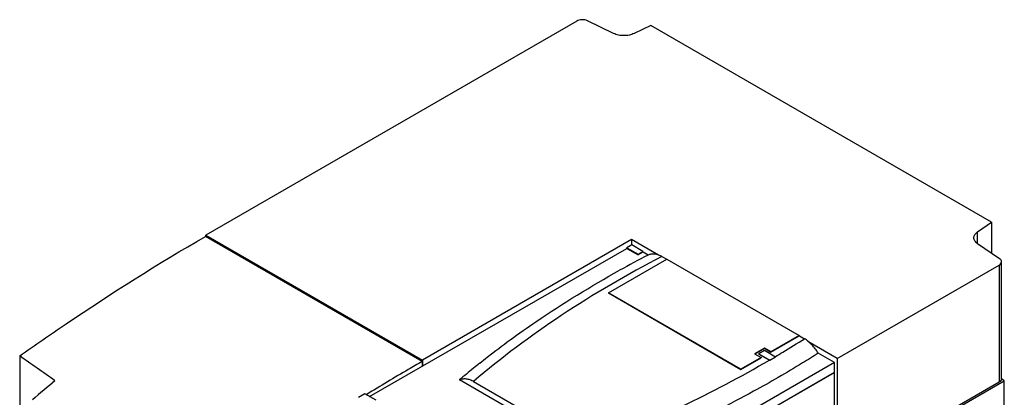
# Model space of a CAD drawing. Header units: millimetres. Extents: x 38 to 296, y 91 to 375.
# Tile 7 of 7: x 44 to 291, y 281 to 375. Entities that reach past the tile are written whole.
import ezdxf

# ---------------------------------------------------------------- set-up
doc = ezdxf.new("R2010")
doc.units = ezdxf.units.MM
doc.header["$LTSCALE"] = 30.332537
doc.layers.get('0').update_dxf_attribs({"linetype": 'CONTINUOUS'})

msp = doc.modelspace()

# ---------------------------------------------------------------- linework, layer by layer
at = {"color": 7, "linetype": 'Continuous'}
for p, q in [((183.6, 374.98), (90.5, 321.23)), ((192.88, 371.86), (186.3, 375.05)), ((202.22, 373.89), (198.02, 371.86)), ((287.78, 324.49), (202.22, 373.89)), ((284.26, 322.07), (287.78, 324.49)), ((287.78, 324.49), (287.78, 316.68)), ((284.26, 319.1), (284.26, 322.07)), ((144.8, 289.55), (90.43, 320.94)), ((90.5, 320.9), (90.5, 321.23)), ((90.5, 321.23), (144.87, 289.83)), ((197.34, 320.13), (144.87, 289.83)), ((197.34, 320.13), (197.34, 318.74)), ((204.15, 316.2), (197.34, 320.13)), ((289.78, 315.3), (284.26, 319.1)), ((131.58, 280.77), (196.21, 317.93)), ((197.41, 318.78), (196.21, 318.09)), ((196.21, 317.93), (196.21, 318.09)), ((196.21, 318.09), (199.04, 316.45)), ((196.21, 317.93), (199.04, 316.3)), ((200.24, 317.15), (197.41, 318.78)), ((199.04, 316.45), (200.24, 317.15)), ((200.24, 316.99), (199.04, 316.3)), ((199.04, 316.45), (199.04, 316.3)), ((200.24, 316.99), (200.24, 317.15)), ((201.54, 316.26), (200.25, 317.01)), ((191.61, 306.78), (206.25, 315.23)), ((201.54, 316.26), (201.6, 316.29)), ((205.01, 315.89), (206.21, 315.2)), ((206.25, 315.23), (239.48, 296.04)), ((290.25, 285.17), (290.25, 314.56)), ((249.03, 290.28), (289.66, 313.74)), ((289.66, 313.74), (289.66, 284.35)), ((191.61, 306.78), (191.61, 306.73)), ((224.85, 287.59), (191.61, 306.78)), ((191.61, 306.73), (224.85, 287.55)), ((239.48, 296.04), (232.38, 291.94)), ((232.38, 291.88), (239.48, 295.96)), ((239.48, 296.04), (239.48, 295.96)), ((239.5, 295.98), (240.77, 295.25)), ((249.03, 290.28), (241.64, 294.55)), ((230.72, 292.9), (228.24, 291.47)), ((228.29, 291.44), (230.72, 292.84)), ((230.72, 292.28), (229.3, 291.47)), ((230.72, 292.9), (230.72, 292.84)), ((232.38, 291.94), (230.72, 292.9)), ((230.72, 292.84), (232.38, 291.88)), ((233.54, 290.65), (230.72, 292.28)), ((232.38, 291.88), (232.38, 291.94)), ((43.76, 290.92), (43.76, 256.44)), ((144.8, 289.55), (144.8, 288.37)), ((144.87, 289.83), (144.87, 288.41)), ((248.35, 289.24), (179.76, 249.8)), ((229.9, 290.51), (224.85, 287.59)), ((224.85, 287.55), (229.9, 290.45)), ((228.24, 291.47), (229.9, 290.51)), ((229.3, 291.41), (229.3, 291.47)), ((229.3, 291.47), (232.13, 289.83)), ((229.3, 291.41), (231.97, 289.87)), ((229.9, 290.51), (229.9, 290.45)), ((233.54, 290.65), (232.13, 289.83)), ((233.54, 290.59), (232.13, 289.77)), ((232.13, 289.83), (232.13, 289.77)), ((233.42, 290.72), (233.48, 290.76)), ((233.42, 290.72), (233.45, 290.74)), ((233.45, 290.74), (233.48, 290.76)), ((233.54, 290.59), (233.54, 290.65)), ((248.35, 289.24), (244.24, 291.61)), ((248.34, 286.79), (248.35, 289.24)), ((249.03, 290.28), (249.03, 274.36)), ((248.32, 286.77), (179.73, 247.17)), ((179.75, 247.35), (248.34, 286.79)), ((224.85, 287.59), (224.85, 287.55)), ((248.32, 269.87), (248.32, 286.77)), ((189.77, 264.39), (154.19, 284.93)), ((157.39, 207.57), (290.96, 284.69)), ((157.72, 284.53), (186.24, 268.06)), ((289.66, 284.35), (167.92, 214.06)), ((290.96, 284.69), (290.26, 285.18)), ((290.96, 236.52), (290.96, 284.69)), ((130.45, 281.42), (128.82, 280.49)), ((133.28, 279.79), (130.45, 281.42))]:
    msp.add_line(p, q, dxfattribs=at)
for centre, radius, start, end in [((338.15, 52.81), 296.76, 117.4078, 118.9783), ((228.59, 284.02), 6.76, 58.4226, 59.9945), ((289.57, 125.91), 208.85, 129.1685, 130.4094), ((293.25, 121.43), 214.64, 128.6174, 129.1736)]:
    msp.add_arc(centre, radius, start, end, dxfattribs=at)
for centre, major_axis, ratio, start_param, end_param in [((-443.01, 155.26), (4272.58, -2964.31), 0.074937, 1.506636, 1.50872), ((95.98, -155.92), (254.8, 522.29), 0.524988, 0.864851, 0.880135)]:
    msp.add_ellipse(centre, major_axis=major_axis, ratio=ratio, start_param=start_param, end_param=end_param, dxfattribs=at)
for points, knots in [([(186.3, 375.05), (186.1, 375.15), (185.64, 375.29), (184.93, 375.34), (184.22, 375.25), (183.79, 375.09), (183.6, 374.98)], [0, 0, 0, 0, 0.242458, 0.505232, 0.765188, 1, 1, 1, 1]), ([(198.02, 371.86), (197.64, 371.68), (196.79, 371.41), (195.45, 371.27), (194.11, 371.41), (193.26, 371.68), (192.88, 371.86)], [0, 0, 0, 0, 0.239906, 0.5, 0.760093, 1, 1, 1, 1]), ([(283.32, 320.59), (283.32, 320.72), (283.37, 321), (283.56, 321.4), (283.86, 321.77), (284.12, 321.97), (284.26, 322.07)], [0, 0, 0, 0, 0.222643, 0.457939, 0.715646, 1, 1, 1, 1]), ([(43.76, 290.92), (47.6, 293.65), (62.81, 304.19), (78.49, 314.05), (90.43, 320.94)], [0, 0, 0, 0, 0.255021, 1, 1, 1, 1]), ([(284.26, 319.1), (284.12, 319.2), (283.86, 319.41), (283.56, 319.78), (283.37, 320.17), (283.32, 320.45), (283.32, 320.59)], [0, 0, 0, 0, 0.284354, 0.542062, 0.777357, 1, 1, 1, 1]), ([(201.6, 316.29), (201.83, 316.41), (202.35, 316.58), (203.21, 316.58), (204.12, 316.35), (204.72, 316.06), (205.01, 315.89)], [0, 0, 0, 0, 0.217987, 0.451926, 0.711302, 1, 1, 1, 1]), ([(205.01, 315.89), (196.32, 311.39), (179.91, 301.85), (164.68, 290.49), (157.72, 284.53)], [0, 0, 0, 0, 0.51646, 1, 1, 1, 1]), ([(289.66, 313.74), (289.83, 313.84), (290.05, 314.02), (290.22, 314.33), (290.25, 314.48), (290.25, 314.56)], [0, 0, 0, 0, 0.547741, 0.781574, 1, 1, 1, 1]), ([(290.25, 314.56), (290.25, 314.7), (290.15, 315), (289.92, 315.21), (289.78, 315.3)], [0, 0, 0, 0, 0.456673, 1, 1, 1, 1]), ([(166.91, 294.96), (169.04, 296.52), (177.91, 302.77), (187.19, 308.44), (194.37, 312.42)], [0, 0, 0, 0, 0.24327, 1, 1, 1, 1]), ([(159.29, 289.13), (159.91, 289.63), (162.42, 291.61), (164.97, 293.54), (166.91, 294.96)], [0, 0, 0, 0, 0.247779, 1, 1, 1, 1]), ([(233.48, 290.76), (234.1, 291.13), (236.55, 292.59), (238.97, 294.1), (240.77, 295.25)], [0, 0, 0, 0, 0.251773, 1, 1, 1, 1]), ([(244.24, 291.61), (243.79, 292.38), (243, 293.44), (241.77, 294.59), (241.1, 295.06), (240.77, 295.25)], [0, 0, 0, 0, 0.524941, 0.771399, 1, 1, 1, 1]), ([(144.8, 289.55), (143.64, 288.88), (138.97, 286.16), (134.35, 283.38), (130.89, 281.25)], [0, 0, 0, 0, 0.248427, 1, 1, 1, 1]), ([(186.24, 268.06), (194.31, 271.17), (209.86, 277.82), (224.84, 285.7), (231.97, 289.87)], [0, 0, 0, 0, 0.51145, 1, 1, 1, 1]), ([(244.24, 291.61), (242.93, 290.78), (237.62, 287.46), (232.18, 284.32), (228.03, 282.06)], [0, 0, 0, 0, 0.246288, 1, 1, 1, 1]), ([(154.19, 284.93), (154.43, 285.06), (154.97, 285.23), (155.86, 285.24), (156.8, 285), (157.41, 284.71), (157.72, 284.53)], [0, 0, 0, 0, 0.217823, 0.451703, 0.711161, 1, 1, 1, 1]), ([(290.25, 285.17), (290.25, 285.09), (290.22, 284.93), (290.05, 284.62), (289.83, 284.45), (289.66, 284.35)], [0, 0, 0, 0, 0.218426, 0.45226, 1, 1, 1, 1]), ([(228.03, 282.06), (221.98, 278.75), (209.4, 272.46), (196.44, 266.98), (189.77, 264.39)], [0, 0, 0, 0, 0.490888, 1, 1, 1, 1])]:
    msp.add_open_spline(points, degree=3, knots=knots, dxfattribs=at)

doc.saveas('drawing.dxf')
